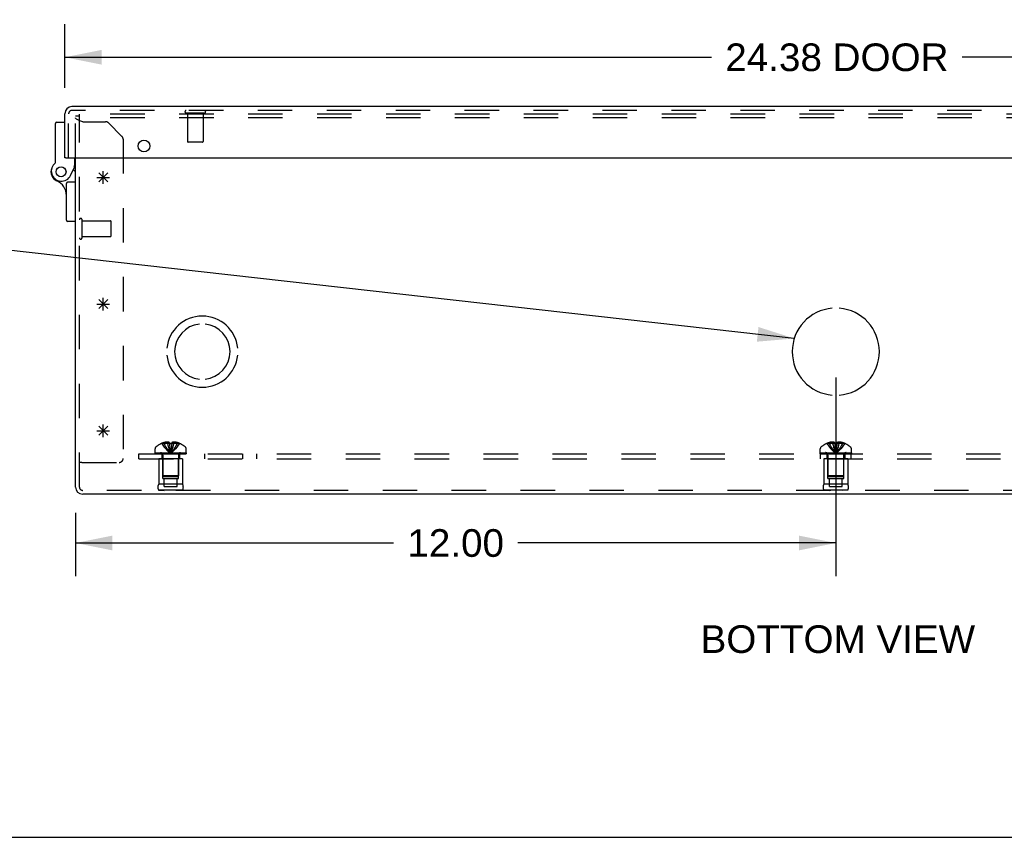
# Model space of a CAD drawing. Header units: inches. Extents: x 0 to 98.9, y 0 to 64.
# Tile 2 of 18: x 18.4 to 33.9, y 0 to 12.9. Entities that reach past the tile are written whole.
import ezdxf

# ---------------------------------------------------------------- set-up
doc = ezdxf.new("R2010")
doc.units = ezdxf.units.IN
doc.header["$LTSCALE"] = 5.44
doc.header["$MEASUREMENT"] = 0
doc.linetypes.add('HIDDEN', pattern=[0.2, 0.1, -0.1])
doc.layers.get('0').update_dxf_attribs({"linetype": 'CONTINUOUS'})
for name, color, linetype in [('DEFAULT_2', 8, 'HIDDEN'), ('DIMENSIONS', 7, 'CONTINUOUS'), ('DOOR_ASSEMBLY', 7, 'CONTINUOUS'), ('OPEN', 7, 'CONTINUOUS'), ('SPOTWELDS', 7, 'CONTINUOUS'), ('SUBPANEL', 7, 'CONTINUOUS')]:
    doc.layers.add(name, color=color, linetype=linetype)
doc.styles.get("Standard").update_dxf_attribs({"font": 'arial.ttf'})
doc.dimstyles.new('DIMSTYLE_1', dxfattribs={"dimtxt": 0.436364, "dimasz": 0.581818, "dimexe": 0.09, "dimexo": 0.07, "dimgap": 0.0375, "dimtad": 0, "dimtih": 1, "dimtoh": 1, "dimzin": 4, "dimdsep": 46, "dimtxsty": 'Standard', "dimblk": '_FILLED', "dimblk1": '_FILLED', "dimblk2": '_FILLED', "dimcen": 0.09, "dimadec": 3, "dimazin": 1, "dimtfac": 1, "dimtdec": 3, "dimtofl": 0, "dimtmove": 0, "dimatfit": 3, "dimldrblk": '_FILLED', "dimfxl": 0, "dimtolj": 1, "dimtzin": 4, "dimarcsym": 0})
doc.dimstyles.get("Standard").update_dxf_attribs({"dimtxt": 0.494545, "dimasz": 0.581818, "dimexe": 0.09, "dimexo": 0.07, "dimgap": 0.09, "dimtad": 0, "dimtih": 1, "dimtoh": 1, "dimdec": 3, "dimzin": 4, "dimdsep": 46, "dimtxsty": 'Standard', "dimblk": '_FILLED', "dimblk1": '_FILLED', "dimblk2": '_FILLED', "dimcen": 0.09, "dimadec": 3, "dimazin": 1, "dimtp": 0.001, "dimtm": 0.001, "dimtfac": 1, "dimtdec": 3, "dimtofl": 0, "dimtmove": 0, "dimatfit": 3, "dimldrblk": '_FILLED', "dimfxl": 0, "dimtolj": 1, "dimtzin": 4, "dimarcsym": 0})

# ---------------------------------------------------------------- blocks, each defined once
blk = doc.blocks.new('_FILLED')
at = {"color": 0, "linetype": 'ByBlock'}
blk.add_solid([(0, 0), (-1, 0.2), (-1, -0.2)], dxfattribs=at)
blk = doc.blocks.new('*D9')
at = {"layer": 'DIMENSIONS', "color": 2, "linetype": 'Continuous'}
for p, q in [((19.083, 11.833), (19.083, 12.839)), ((43.458, 11.833), (43.458, 12.839)), ((19.083, 12.316), (29.292, 12.316)), ((43.458, 12.316), (33.249, 12.316))]:
    blk.add_line(p, q, dxfattribs=at)
at = {"layer": 'DIMENSIONS', "color": 2, "linetype": 'Continuous', "xscale": 0.5818181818, "yscale": 0.5818181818, "zscale": 0.5818181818, "rotation": 180}
blk.add_blockref('_FILLED', (19.083, 12.316), dxfattribs=at)
at = {"layer": 'DIMENSIONS', "color": 2, "linetype": 'Continuous', "xscale": 0.5818181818, "yscale": 0.5818181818, "zscale": 0.5818181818}
blk.add_blockref('_FILLED', (43.458, 12.316), dxfattribs=at)
at = {"layer": 'DIMENSIONS', "color": 2, "linetype": 'Continuous', "insert": (31.27, 12.534), "char_height": 0.4364, "width": 3.52011, "attachment_point": 2, "line_spacing_factor": 0.9}
blk.add_mtext('24.38 DOOR', dxfattribs=at)
blk = doc.blocks.new('*D23')
at = {"layer": 'DIMENSIONS', "color": 2, "linetype": 'Continuous'}
for p, q in [((31.253, 7.261), (31.253, 4.124)), ((19.253, 5.123), (19.253, 4.124)), ((19.253, 4.647), (24.272, 4.647)), ((31.253, 4.647), (26.234, 4.647))]:
    blk.add_line(p, q, dxfattribs=at)
at = {"layer": 'DIMENSIONS', "color": 2, "linetype": 'Continuous', "xscale": 0.5818181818, "yscale": 0.5818181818, "zscale": 0.5818181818, "rotation": 180}
blk.add_blockref('_FILLED', (19.253, 4.647), dxfattribs=at)
at = {"layer": 'DIMENSIONS', "color": 2, "linetype": 'Continuous', "xscale": 0.5818181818, "yscale": 0.5818181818, "zscale": 0.5818181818}
blk.add_blockref('_FILLED', (31.253, 4.647), dxfattribs=at)
at = {"layer": 'DIMENSIONS', "color": 2, "linetype": 'Continuous', "insert": (25.253, 4.865), "char_height": 0.4364, "width": 1.52484, "attachment_point": 2, "line_spacing_factor": 0.9}
blk.add_mtext('12.00', dxfattribs=at)

msp = doc.modelspace()

# ---------------------------------------------------------------- linework, layer by layer
at = {"color": 3, "linetype": 'Continuous'}
for p, q in [((19.253, 5.53), (19.253, 10.727)), ((43.141, 5.418), (19.365, 5.418))]:
    msp.add_line(p, q, dxfattribs=at)
at = {"color": 7, "linetype": 'Continuous'}
msp.add_line((0, 0), (98.909, 0), dxfattribs=at)
at = {"color": 3, "linetype": 'Continuous'}
msp.add_arc((19.365, 5.53), 0.112, 180, 270, dxfattribs=at)
at = {"layer": 'DEFAULT_2', "color": 8, "linetype": 'HIDDEN'}
for p, q in [((19.253, 10.727), (19.253, 11.388)), ((19.313, 11.388), (19.253, 11.388)), ((19.313, 5.53), (19.313, 11.418)), ((43.193, 11.418), (19.313, 11.418)), ((43.193, 11.358), (19.313, 11.358)), ((19.365, 11.299), (19.727, 11.299)), ((19.984, 11.067), (19.771, 11.28)), ((20.003, 11.023), (20.003, 5.981)), ((19.356, 9.466), (19.356, 9.75)), ((19.356, 9.732), (19.803, 9.732)), ((19.813, 9.494), (19.813, 9.722)), ((19.356, 9.484), (19.803, 9.484)), ((20.612, 6.22), (20.613, 6.219)), ((20.614, 6.22), (20.613, 6.219)), ((20.735, 6.22), (20.614, 6.22)), ((20.648, 6.22), (20.648, 6.232)), ((20.703, 6.22), (20.703, 6.241)), ((20.735, 6.22), (20.735, 6.232)), ((20.735, 6.22), (20.735, 6.219)), ((20.735, 6.219), (20.741, 6.219)), ((20.753, 6.22), (20.759, 6.22)), ((20.765, 6.219), (20.759, 6.22)), ((20.765, 6.219), (20.771, 6.219)), ((20.771, 6.22), (20.768, 6.19)), ((20.771, 6.232), (20.771, 6.22)), ((20.771, 6.22), (20.771, 6.219)), ((20.892, 6.22), (20.771, 6.22)), ((20.803, 6.22), (20.803, 6.241)), ((20.857, 6.22), (20.857, 6.232)), ((20.893, 6.219), (20.892, 6.22)), ((20.893, 6.22), (20.893, 6.219)), ((31.113, 6.219), (31.112, 6.22)), ((31.114, 6.22), (31.113, 6.219)), ((31.235, 6.22), (31.114, 6.22)), ((31.148, 6.22), (31.148, 6.232)), ((31.203, 6.22), (31.203, 6.241)), ((31.235, 6.22), (31.235, 6.232)), ((31.235, 6.22), (31.235, 6.219)), ((31.271, 6.22), (31.268, 6.19)), ((31.271, 6.232), (31.271, 6.22)), ((31.392, 6.22), (31.271, 6.22)), ((31.271, 6.22), (31.271, 6.219)), ((31.303, 6.22), (31.303, 6.241)), ((31.357, 6.22), (31.357, 6.232)), ((31.393, 6.219), (31.392, 6.22)), ((31.393, 6.22), (31.393, 6.219)), ((20.507, 6.073), (20.507, 6.135)), ((20.507, 6.073), (20.999, 6.073)), ((20.507, 6.053), (20.507, 6.068)), ((20.507, 6.068), (20.999, 6.068)), ((20.515, 6.068), (20.515, 6.053)), ((20.533, 6.053), (20.533, 6.068)), ((20.554, 6.053), (20.554, 6.068)), ((20.56, 6.068), (20.56, 6.053)), ((20.565, 6.053), (20.565, 6.068)), ((20.585, 6.053), (20.585, 6.068)), ((20.595, 6.053), (20.595, 6.068)), ((20.613, 6.053), (20.613, 6.068)), ((20.636, 6.068), (20.636, 6.053)), ((20.647, 6.053), (20.647, 6.068)), ((20.682, 6.053), (20.682, 6.068)), ((20.686, 6.053), (20.686, 6.068)), ((20.749, 6.083), (20.753, 6.059)), ((20.768, 6.191), (20.766, 6.162)), ((20.82, 6.053), (20.82, 6.068)), ((20.824, 6.068), (20.824, 6.053)), ((20.859, 6.053), (20.859, 6.068)), ((20.87, 6.053), (20.87, 6.068)), ((20.893, 6.053), (20.893, 6.068)), ((20.911, 6.068), (20.911, 6.053)), ((20.921, 6.053), (20.921, 6.068)), ((20.941, 6.053), (20.941, 6.068)), ((20.946, 6.053), (20.946, 6.068)), ((20.952, 6.053), (20.952, 6.068)), ((20.973, 6.068), (20.973, 6.053)), ((20.991, 6.053), (20.991, 6.068)), ((20.999, 6.073), (20.999, 6.135)), ((20.999, 6.068), (20.999, 6.053)), ((31.007, 6.073), (31.007, 6.135)), ((31.007, 6.073), (31.499, 6.073)), ((31.007, 6.068), (31.499, 6.068)), ((31.007, 6.053), (31.007, 6.068)), ((31.015, 6.068), (31.015, 6.053)), ((31.033, 6.053), (31.033, 6.068)), ((31.054, 6.053), (31.054, 6.068)), ((31.06, 6.068), (31.06, 6.053)), ((31.065, 6.053), (31.065, 6.068)), ((31.085, 6.053), (31.085, 6.068)), ((31.095, 6.053), (31.095, 6.068)), ((31.113, 6.053), (31.113, 6.068)), ((31.136, 6.068), (31.136, 6.053)), ((31.147, 6.053), (31.147, 6.068)), ((31.182, 6.053), (31.182, 6.068)), ((31.186, 6.053), (31.186, 6.068)), ((31.249, 6.083), (31.253, 6.059)), ((31.249, 6.083), (31.253, 6.059)), ((31.268, 6.191), (31.266, 6.162)), ((31.32, 6.053), (31.32, 6.068)), ((31.324, 6.068), (31.324, 6.053)), ((31.359, 6.053), (31.359, 6.068)), ((31.37, 6.053), (31.37, 6.068)), ((31.393, 6.053), (31.393, 6.068)), ((31.411, 6.068), (31.411, 6.053)), ((31.421, 6.053), (31.421, 6.068)), ((31.441, 6.053), (31.441, 6.068)), ((31.446, 6.053), (31.446, 6.068)), ((31.452, 6.053), (31.452, 6.068)), ((31.473, 6.068), (31.473, 6.053)), ((31.491, 6.053), (31.491, 6.068)), ((31.499, 6.073), (31.499, 6.135)), ((31.499, 6.068), (31.499, 6.053)), ((19.353, 5.918), (19.313, 5.918)), ((19.353, 5.918), (19.94, 5.918)), ((20.507, 6.053), (20.999, 6.053)), ((20.565, 5.978), (20.565, 5.578)), ((20.941, 5.978), (20.565, 5.978)), ((20.628, 5.666), (20.628, 5.978)), ((20.629, 6.036), (20.629, 5.708)), ((20.877, 6.036), (20.877, 5.708)), ((20.878, 5.666), (20.878, 5.978)), ((20.941, 5.978), (20.941, 5.578)), ((31.007, 6.053), (31.499, 6.053)), ((31.441, 5.978), (31.065, 5.978)), ((31.065, 5.978), (31.065, 5.578)), ((31.128, 5.666), (31.128, 5.978)), ((31.129, 6.036), (31.129, 5.708)), ((31.377, 6.036), (31.377, 5.708)), ((31.378, 5.666), (31.378, 5.978)), ((31.441, 5.978), (31.441, 5.578)), ((20.628, 5.666), (20.878, 5.666)), ((20.639, 5.698), (20.629, 5.708)), ((20.877, 5.708), (20.629, 5.708)), ((20.639, 5.698), (20.867, 5.698)), ((20.651, 5.541), (20.651, 5.666)), ((20.854, 5.541), (20.854, 5.666)), ((20.867, 5.698), (20.877, 5.708)), ((31.128, 5.666), (31.378, 5.666)), ((31.377, 5.708), (31.129, 5.708)), ((31.139, 5.698), (31.129, 5.708)), ((31.139, 5.698), (31.367, 5.698)), ((31.151, 5.541), (31.151, 5.666)), ((31.354, 5.541), (31.354, 5.666)), ((31.367, 5.698), (31.377, 5.708)), ((43.141, 5.478), (19.365, 5.478)), ((20.941, 5.578), (20.565, 5.578)), ((20.941, 5.479), (20.565, 5.479)), ((20.565, 5.479), (20.653, 5.478)), ((20.651, 5.541), (20.854, 5.541)), ((20.941, 5.479), (20.853, 5.478)), ((31.441, 5.578), (31.065, 5.578)), ((31.441, 5.479), (31.065, 5.479)), ((31.065, 5.479), (31.153, 5.478)), ((31.151, 5.541), (31.354, 5.541)), ((31.441, 5.479), (31.353, 5.478))]:
    msp.add_line(p, q, dxfattribs=at)
for points in [[(19.365, 11.299), (19.35, 11.304), (19.336, 11.309), (19.322, 11.314), (19.309, 11.319), (19.297, 11.324), (19.286, 11.329), (19.276, 11.334), (19.268, 11.339), (19.261, 11.344), (19.257, 11.348), (19.254, 11.353), (19.253, 11.358)], [(20.613, 6.219), (20.632, 6.19), (20.654, 6.162), (20.676, 6.135), (20.7, 6.109), (20.726, 6.083), (20.753, 6.059)], [(20.703, 6.241), (20.698, 6.241), (20.693, 6.241), (20.688, 6.24), (20.683, 6.239), (20.677, 6.239), (20.672, 6.238), (20.666, 6.237), (20.66, 6.235), (20.655, 6.234), (20.648, 6.232)], [(20.648, 6.22), (20.663, 6.191), (20.679, 6.162), (20.696, 6.135), (20.714, 6.109), (20.733, 6.083), (20.753, 6.059)], [(20.735, 6.232), (20.731, 6.234), (20.727, 6.236), (20.723, 6.237), (20.719, 6.238), (20.715, 6.239), (20.711, 6.24), (20.707, 6.241), (20.703, 6.241)], [(20.703, 6.22), (20.71, 6.191), (20.718, 6.162), (20.726, 6.135), (20.734, 6.109), (20.743, 6.083), (20.753, 6.059)], [(20.735, 6.22), (20.737, 6.191), (20.74, 6.162), (20.743, 6.135), (20.746, 6.109), (20.749, 6.083)], [(20.735, 6.219), (20.737, 6.19), (20.74, 6.162), (20.743, 6.135), (20.746, 6.109)], [(20.753, 6.22), (20.747, 6.22), (20.741, 6.219)], [(20.803, 6.22), (20.796, 6.191), (20.788, 6.162), (20.78, 6.135), (20.772, 6.109), (20.763, 6.083), (20.753, 6.059)], [(20.857, 6.22), (20.843, 6.191), (20.827, 6.162), (20.81, 6.135), (20.792, 6.109), (20.773, 6.083), (20.753, 6.059)], [(20.893, 6.219), (20.874, 6.19), (20.852, 6.162), (20.83, 6.135), (20.806, 6.109), (20.78, 6.083), (20.753, 6.059)], [(20.803, 6.241), (20.799, 6.241), (20.795, 6.24), (20.791, 6.239), (20.787, 6.238), (20.783, 6.237), (20.779, 6.236), (20.775, 6.234), (20.771, 6.232)], [(20.857, 6.232), (20.851, 6.234), (20.845, 6.235), (20.84, 6.237), (20.834, 6.238), (20.829, 6.239), (20.823, 6.239), (20.818, 6.24), (20.813, 6.241), (20.808, 6.241), (20.803, 6.241)], [(31.113, 6.219), (31.132, 6.19), (31.154, 6.162), (31.176, 6.135), (31.2, 6.109), (31.226, 6.083), (31.253, 6.059)], [(31.203, 6.241), (31.198, 6.241), (31.193, 6.241), (31.188, 6.24), (31.183, 6.239), (31.177, 6.239), (31.172, 6.238), (31.166, 6.237), (31.16, 6.235), (31.155, 6.234), (31.148, 6.232)], [(31.148, 6.22), (31.163, 6.191), (31.179, 6.162), (31.196, 6.135), (31.214, 6.109), (31.233, 6.083), (31.253, 6.059)], [(31.235, 6.232), (31.231, 6.234), (31.227, 6.236), (31.223, 6.237), (31.219, 6.238), (31.215, 6.239), (31.211, 6.24), (31.207, 6.241), (31.203, 6.241)], [(31.203, 6.22), (31.21, 6.191), (31.218, 6.162), (31.226, 6.135), (31.234, 6.109), (31.243, 6.083), (31.253, 6.059)], [(31.271, 6.219), (31.265, 6.219), (31.259, 6.22), (31.253, 6.22), (31.247, 6.22), (31.241, 6.219), (31.235, 6.219)], [(31.235, 6.22), (31.237, 6.191), (31.24, 6.162), (31.243, 6.135), (31.246, 6.109), (31.249, 6.083)], [(31.235, 6.219), (31.237, 6.19), (31.24, 6.162), (31.243, 6.135), (31.246, 6.109)], [(31.303, 6.22), (31.296, 6.191), (31.288, 6.162), (31.28, 6.135), (31.272, 6.109), (31.263, 6.083), (31.253, 6.059)], [(31.357, 6.22), (31.343, 6.191), (31.327, 6.162), (31.31, 6.135), (31.292, 6.109), (31.273, 6.083), (31.253, 6.059)], [(31.393, 6.219), (31.374, 6.19), (31.352, 6.162), (31.33, 6.135), (31.306, 6.109), (31.28, 6.083), (31.253, 6.059)], [(31.303, 6.241), (31.299, 6.241), (31.295, 6.24), (31.291, 6.239), (31.287, 6.238), (31.283, 6.237), (31.279, 6.236), (31.275, 6.234), (31.271, 6.232)], [(31.357, 6.232), (31.351, 6.234), (31.345, 6.235), (31.34, 6.237), (31.334, 6.238), (31.329, 6.239), (31.323, 6.239), (31.318, 6.24), (31.313, 6.241), (31.308, 6.241), (31.303, 6.241)], [(20.766, 6.162), (20.763, 6.135), (20.76, 6.109), (20.756, 6.083), (20.753, 6.059)], [(20.763, 6.135), (20.76, 6.109), (20.756, 6.083), (20.753, 6.059)], [(31.266, 6.162), (31.263, 6.135), (31.26, 6.109), (31.256, 6.083), (31.253, 6.059)], [(31.263, 6.135), (31.26, 6.109), (31.256, 6.083), (31.253, 6.059)]]:
    msp.add_lwpolyline(points, dxfattribs=at)
for centre, radius, start, end in [((19.727, 11.236), 0.063, 45, 90), ((19.94, 11.023), 0.063, 0, 45), ((19.334, 9.75), 0.0215, 360, 180), ((19.803, 9.722), 0.01, 360, 90), ((19.803, 9.494), 0.01, 270, 0), ((19.334, 9.466), 0.0215, 180, 0), ((20.753, 5.891), 0.357, 113.1727, 130.9334), ((20.753, 5.891), 0.357, 107.0407, 113.0017), ((20.753, 5.891), 0.357, 66.9983, 72.9593), ((20.753, 5.891), 0.357, 49.0666, 66.8273), ((31.253, 5.891), 0.357, 113.1727, 130.9334), ((31.253, 5.891), 0.357, 107.0407, 113.0017), ((31.253, 5.891), 0.357, 66.9983, 72.9593), ((31.253, 5.891), 0.357, 49.0666, 66.8273), ((20.542, 6.135), 0.035, 130.9334, 180), ((20.592, 6.036), 0.0372, 59.9503, 90), ((20.914, 6.036), 0.0372, 90, 120.0497), ((20.964, 6.135), 0.035, 0, 49.0666), ((31.042, 6.135), 0.035, 130.9334, 180), ((31.092, 6.036), 0.0372, 59.9503, 90), ((31.414, 6.036), 0.0372, 90, 120.0497), ((31.464, 6.135), 0.035, 0, 49.0666), ((19.94, 5.981), 0.063, 270, 360), ((20.592, 6.036), 0.0372, 0, 27.5399), ((20.914, 6.036), 0.0372, 152.4601, 180), ((31.092, 6.036), 0.0372, 0, 27.5399), ((31.414, 6.036), 0.0372, 152.4601, 180), ((19.365, 5.53), 0.052, 180, 270), ((20.652, 5.528), 0.1, 150.0508, 209.9492), ((20.854, 5.528), 0.1, 330.0508, 29.9492), ((31.152, 5.528), 0.1, 150.0508, 209.9492), ((31.354, 5.528), 0.1, 330.0508, 29.9492)]:
    msp.add_arc(centre, radius, start, end, dxfattribs=at)
at = {"layer": 'DOOR_ASSEMBLY', "color": 3, "linetype": 'Continuous'}
for p, q in [((43.346, 11.537), (19.195, 11.537)), ((19.083, 10.727), (19.083, 11.425)), ((19.098, 10.727), (43.443, 10.727))]:
    msp.add_line(p, q, dxfattribs=at)
at = {"layer": 'DOOR_ASSEMBLY', "color": 8, "linetype": 'HIDDEN'}
for p, q in [((19.143, 10.727), (19.143, 11.425)), ((43.346, 11.477), (19.195, 11.477)), ((21.285, 11.434), (21.001, 11.434)), ((21.019, 11.434), (21.019, 10.987)), ((21.267, 11.434), (21.267, 10.987)), ((21.257, 10.977), (21.029, 10.977))]:
    msp.add_line(p, q, dxfattribs=at)
at = {"layer": 'DOOR_ASSEMBLY', "color": 7, "linetype": 'Continuous'}
for p, q in [((18.938, 10.661), (18.938, 11.271)), ((18.958, 11.291), (19.083, 11.291)), ((19.098, 10.727), (19.083, 10.727)), ((19.243, 10.591), (19.243, 10.727)), ((19.173, 10.45), (19.243, 10.591)), ((19.243, 10.591), (19.223, 10.596)), ((19.218, 10.541), (19.253, 10.508)), ((19.253, 10.563), (19.229, 10.563)), ((19.108, 9.744), (19.108, 10.325)), ((19.253, 10.345), (19.128, 10.345)), ((19.253, 9.724), (19.128, 9.724))]:
    msp.add_line(p, q, dxfattribs=at)
at = {"layer": 'DOOR_ASSEMBLY', "color": 3, "linetype": 'Continuous'}
msp.add_circle((20.333, 10.915), 0.0938, dxfattribs=at)
at = {"layer": 'DOOR_ASSEMBLY', "color": 7, "linetype": 'Continuous'}
for radius in [0.079, 0.078]:
    msp.add_circle((19.023, 10.508), radius, dxfattribs=at)
at = {"layer": 'DOOR_ASSEMBLY', "color": 3, "linetype": 'Continuous'}
msp.add_arc((19.195, 11.425), 0.112, 90, 180, dxfattribs=at)
at = {"layer": 'DOOR_ASSEMBLY', "color": 8, "linetype": 'HIDDEN'}
for centre, radius, start, end in [((19.195, 11.425), 0.052, 90, 180), ((21.001, 11.456), 0.0215, 90, 270), ((21.285, 11.456), 0.0215, 270, 90), ((21.029, 10.987), 0.01, 180, 270), ((21.257, 10.987), 0.01, 270, 360)]:
    msp.add_arc(centre, radius, start, end, dxfattribs=at)
at = {"layer": 'DOOR_ASSEMBLY', "color": 7, "linetype": 'Continuous'}
for centre, radius, start, end in [((18.958, 11.271), 0.02, 90, 180), ((19.03, 10.52), 0.16, 128.2106, 333.852), ((18.918, 10.661), 0.02, 308.2106, 360), ((19.023, 10.508), 0.158, 158.6874, 246.1735), ((18.858, 10.135), 0.25, 0, 66.1735), ((19.128, 10.325), 0.02, 90, 180), ((19.128, 9.744), 0.02, 180, 270)]:
    msp.add_arc(centre, radius, start, end, dxfattribs=at)
at = {"layer": 'OPEN', "color": 40, "linetype": 'Continuous'}
for centre, radius, start, end in [((31.253, 7.668), 0.688, 94.5886, 265.4114), ((31.253, 7.668), 0.688, 274.5886, 85.4114), ((21.253, 7.668), 0.562, 5.6112, 174.3888), ((21.253, 7.668), 0.438, 95.9037, 264.0963), ((21.253, 7.668), 0.438, 275.9037, 84.0963), ((21.253, 7.668), 0.562, 185.6112, 354.3888)]:
    msp.add_arc(centre, radius, start, end, dxfattribs=at)
at = {"layer": 'SPOTWELDS', "color": 40, "linetype": 'Continuous'}
for p, q in [((19.59, 10.418), (19.79, 10.418)), ((19.62, 10.348), (19.761, 10.489)), ((19.761, 10.348), (19.62, 10.489)), ((19.69, 10.318), (19.69, 10.518)), ((19.59, 8.418), (19.79, 8.418)), ((19.62, 8.348), (19.761, 8.489)), ((19.62, 8.489), (19.761, 8.348)), ((19.69, 8.318), (19.69, 8.518)), ((19.59, 6.418), (19.79, 6.418)), ((19.62, 6.489), (19.761, 6.348)), ((19.62, 6.348), (19.761, 6.489)), ((19.69, 6.318), (19.69, 6.518))]:
    msp.add_line(p, q, dxfattribs=at)
at = {"layer": 'SUBPANEL', "color": 8, "linetype": 'HIDDEN'}
for p, q in [((20.253, 5.978), (20.253, 6.053)), ((20.253, 6.053), (42.253, 6.053)), ((20.253, 5.978), (42.253, 5.978)), ((20.612, 6.053), (20.612, 5.978)), ((20.893, 6.053), (20.893, 5.978)), ((21.295, 5.978), (21.295, 6.053)), ((21.894, 5.978), (21.894, 6.053)), ((22.112, 5.978), (22.112, 6.053)), ((31.011, 5.978), (31.011, 6.053)), ((31.112, 6.053), (31.112, 5.978)), ((31.393, 6.053), (31.393, 5.978)), ((31.495, 5.978), (31.495, 6.053))]:
    msp.add_line(p, q, dxfattribs=at)

# ---------------------------------------------------------------- texts
at = {"layer": 'DIMENSIONS', "color": 2, "linetype": 'Continuous', "insert": (31.285, 3.347), "char_height": 0.43636, "width": 4.3247, "attachment_point": 2, "line_spacing_factor": 0.9}
msp.add_mtext('BOTTOM VIEW', dxfattribs=at)

# ---------------------------------------------------------------- dimensions: what is measured, and where the dimension line sits
at = {"layer": 'DIMENSIONS', "color": 2, "linetype": 'Continuous'}
dim = msp.add_linear_dim(base=(43.4579368, 12.315767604), p1=(19.0829368, 12.909403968), p2=(43.4579368, 12.909403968), text='<> DOOR', dimstyle='DIMSTYLE_1', dxfattribs=at)
dim.commit()
dim.dimension.update_dxf_attribs({"geometry": '*D9', "text_midpoint": (31.2704368, 12.315767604), "dimtype": 160})
dim = msp.add_linear_dim(base=(31.253, 4.647), p1=(19.253, 4.054), p2=(31.253, 7.331), dimstyle='DIMSTYLE_1', dxfattribs=at)
dim.commit()
dim.dimension.update_dxf_attribs({"geometry": '*D23', "text_midpoint": (25.271, 4.645), "dimtype": 160})

# ---------------------------------------------------------------- leaders
at = {"layer": 'DIMENSIONS', "color": 2, "linetype": 'Continuous', "annotation_type": 0, "has_hookline": 1, "hookline_direction": 1}
for points, text_width in [([(41.6, 8.111), (44.093, 10.304), (44.594, 10.304)], 12.611), ([(30.598, 7.876), (18.098, 9.28), (17.595, 9.28)], 9.236)]:
    msp.add_leader(points, dimstyle='Standard', override={"dimtad": 0}, dxfattribs=dict(at, text_width=text_width))

doc.saveas('drawing.dxf')
